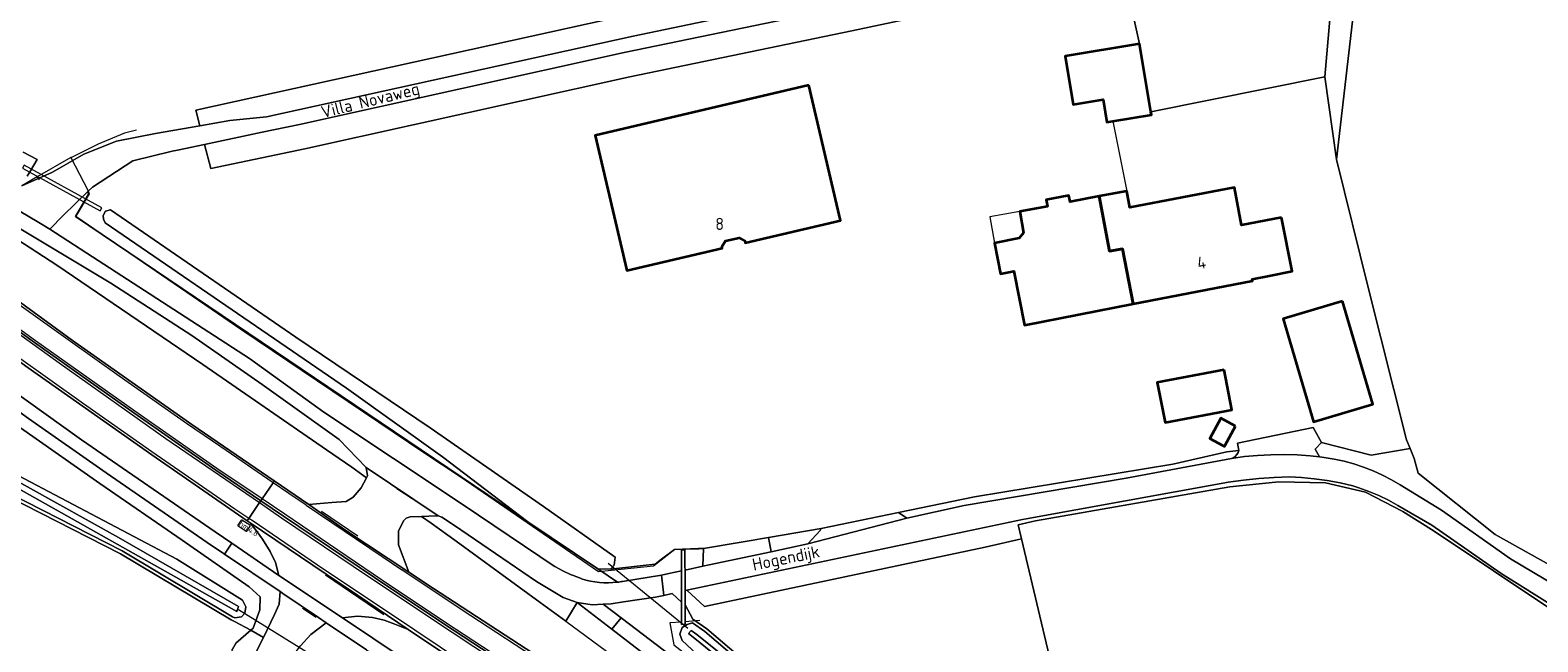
# Model space of a CAD drawing. Header units: metres. Extents: x 178952 to 185583, y 415201 to 419317.
# Tile 87 of 165: x 181241 to 181464, y 417617 to 417708. Entities that reach past the tile are written whole.
import ezdxf
from ezdxf.enums import TextEntityAlignment as Align

# ---------------------------------------------------------------- set-up
doc = ezdxf.new("R2010")
doc.units = ezdxf.units.M
for name, color, linetype, lineweight in [('B-WE-AM-AS_WEG-T18', 1, 'Continuous', 18), ('B-WE-VW-HECTOMETRERING-S', 7, 'Continuous', 25), ('B-XX-FV-GELEIDING_WILDRASTER-G', 253, 'Continuous', 18), ('B-XX-FV-GELEIDING_WILDROOSTER-GV', 253, 'Continuous', 18), ('B-XX-GR-BEPLANTING_CULTUUR_BOSPLANTSOEN-GV', 253, 'Continuous', 18), ('B-XX-GR-BOS_GEMENGD-GV', 253, 'Continuous', 13), ('B-XX-GR-GRAS-GV', 253, 'Continuous', 13), ('B-XX-GR-HAAG-G', 253, 'GR-HAAG1', 13), ('B-XX-IE-TERREINAFSCHEIDING_KUNSTMATIG_HEKWERK-G', 253, 'IE-TERREINAFSCHEIDING-KUNSTMATIG', 18), ('B-XX-KW-KUNSTWERK_DUIKER-G', 252, 'Continuous', 18), ('B-XX-OG-BEBOUWING-GV', 252, 'Continuous', 35), ('B-XX-OG-BEBOUWING-T18', 252, 'Continuous', 18), ('B-XX-OG-BEBOUWING_OVERBOUWING-GV', 252, 'Continuous', 18), ('B-XX-OG-BEBOUWING_SCHUUR-GV', 252, 'Continuous', 35), ('B-XX-OG-TERREIN_CULTUURSCHEIDING-GV', 253, 'Continuous', 18), ('B-XX-OG-TERREIN_ERF-GV', 253, 'Continuous', 18), ('B-XX-OG-TOPOGRAFIE-T18', 253, 'Continuous', 18), ('B-XX-OG-WATER_GREPPEL-GV', 253, 'Continuous', 18), ('B-XX-OG-WATER_SLOOT-GV', 253, 'Continuous', 18), ('B-XX-OG-WEG-GV', 253, 'Continuous', 18), ('B-XX-VH-ONVERHARD-GV', 253, 'Continuous', 18), ('B-XX-VH-VERHARDING_ASFALT-GV', 251, 'Continuous', 18), ('B-XX-VH-VERHARDING_BEDRIJFSVLOERPLAAT-GV', 251, 'Continuous', 18), ('B-XX-VH-VERHARDING_BETON-GV', 251, 'Continuous', 18), ('B-XX-VH-VERHARDING_BETONSTRAATSTEEN-GV', 251, 'Continuous', 18), ('B-XX-VH-VERHARDING_FUNDERING_ZAND-GV', 251, 'Continuous', 18), ('B-XX-VH-VERHARDING_STRAATBAKSTEEN-GV', 251, 'Continuous', 18), ('B-XX-VW-MARKERING-G', 253, 'Continuous', 18)]:
    doc.layers.add(name, color=color, linetype=linetype, lineweight=lineweight)
doc.styles.add('NLCS-ISO', font='NLCS-ISO.ttf')
doc.styles.add('NLCS-ISO-M-T18', font='NLCS-ISO.ttf', dxfattribs={"height": 1.8})
doc.styles.add('NLCS-ISO-M500-T18', font='NLCS-ISO.ttf', dxfattribs={"height": 0.9})
doc.linetypes.add('GR-HAAG1', pattern='A,6,[176,NLCS.SHX,S=0.125,R=0,X=0,Y=0],-2', length=8)
doc.linetypes.add('IE-TERREINAFSCHEIDING-KUNSTMATIG', pattern='A,4,[82,NLCS.SHX,S=0.75,R=90,X=0,Y=0],4,-2', length=10)

# ---------------------------------------------------------------- blocks, each defined once
blk = doc.blocks.new('SVW-HECTOMETERPAAL-SO')
at = {"lineweight": 18}
blk.add_lwpolyline([(-0.71, -0.52), (0.71, -0.52, 0.414214), (0.8, -0.44), (0.8, 0.44, 0.414214), (0.71, 0.52), (-0.71, 0.52, 0.414214), (-0.8, 0.44), (-0.8, -0.44, 0.414214)], format="xyb", close=True, dxfattribs=at)
at = {"lineweight": 18, "style": 'NLCS-ISO'}
blk.add_text('hm', height=0.9, dxfattribs=at).set_placement((0, 0), align=Align.MIDDLE_CENTER)

msp = doc.modelspace()

# ---------------------------------------------------------------- linework, layer by layer
at = {"layer": 'B-XX-FV-GELEIDING_WILDRASTER-G'}
for points in [[(181168.907, 417696.329), (181170.903, 417697.502), (181174.186, 417695.197), (181177.178, 417693.04), (181181.375, 417691.509), (181193.452, 417682.791), (181205.473, 417673.941), (181217.408, 417665.137), (181220.142, 417663.037), (181222.081, 417661.547), (181222.177, 417661.474), (181226.939, 417658.077), (181239.259, 417649.206), (181251.471, 417640.665), (181263.591, 417632.278), (181273.525, 417625.388), (181275.135, 417623.925), (181275.105, 417621.996), (181274.074, 417619.26), (181273.738, 417618.965), (181271.562, 417617.051), (181270.923, 417616.057)], [(181256.882, 417692.866), (181255.092, 417692.411), (181251.186, 417690.772), (181247.265, 417688.826), (181247.157, 417688.822), (181242.18, 417685.944), (181239.908, 417684.64)], [(181247.157, 417688.822), (181249.734, 417683.891)], [(181242.18, 417685.944), (181242.477, 417685.536)], [(181249.734, 417683.891), (181249.868, 417683.435), (181247.918, 417680.162), (181272.443, 417663.345), (181299.311, 417645.245), (181304.808, 417641.591), (181325.122, 417627.642), (181333.245, 417628.47), (181336.37, 417630.943), (181339.91, 417631.004)], [(181337.384, 417620.173), (181335.652, 417620.056), (181336.233, 417616.826), (181348.293, 417607.464), (181360.039, 417598.371), (181367.163, 417592.856), (181376.918, 417585.986), (181384.014, 417581.578), (181386.373, 417580.416)], [(181340.087, 417620.432), (181337.921, 417620.203)]]:
    msp.add_lwpolyline(points, dxfattribs=at)
at = {"layer": 'B-XX-FV-GELEIDING_WILDROOSTER-GV'}
msp.add_lwpolyline([(181337.367, 417630.852), (181337.371, 417628.331), (181337.372, 417627.755), (181337.376, 417624.773), (181337.379, 417623.139), (181337.384, 417620.173), (181337.384, 417619.85), (181337.922, 417619.853), (181337.921, 417620.203), (181337.908, 417622.735), (181337.897, 417624.824), (181337.882, 417627.863), (181337.879, 417628.453), (181337.867, 417630.86)], close=True, dxfattribs=at)
at = {"layer": 'B-XX-GR-BEPLANTING_CULTUUR_BOSPLANTSOEN-GV'}
for points in [[(181240.734, 417686.047), (181241.217, 417686.87), (181242.184, 417688.516), (181240.128, 417689.598)], [(181271.562, 417617.051), (181273.738, 417618.965), (181271.333, 417620.282), (181270.828, 417620.521), (181254.519, 417630.278), (181238.03, 417638.669)]]:
    msp.add_lwpolyline(points, dxfattribs=at)
at = {"layer": 'B-XX-GR-BOS_GEMENGD-GV'}
for points in [[(181239.908, 417684.64), (181244.455, 417686.629), (181249.069, 417689.331), (181253.892, 417691.222), (181259.666, 417692.38), (181266.215, 417693.504), (181265.617, 417695.804), (181329.555, 417709.868)], [(181240.128, 417689.598), (181242.184, 417688.516), (181241.217, 417686.87), (181240.734, 417686.047)]]:
    msp.add_lwpolyline(points, dxfattribs=at)
msp.add_lwpolyline([(181337.897, 417624.824), (181337.908, 417622.735), (181339.063, 417620.6), (181341.116, 417619.169), (181357.157, 417605.5), (181373.613, 417592.521), (181376.12, 417590.939), (181388.169, 417583.93), (181388.993, 417583.491), (181389.722, 417583.942), (181390.789, 417583.302), (181391.302, 417582.994), (181391.864, 417583.485), (181397.841, 417589.275), (181387.58, 417632.485), (181382.238, 417631.234), (181340.784, 417622.465), (181338.151, 417624.895)], close=True, dxfattribs=at)
at = {"layer": 'B-XX-GR-GRAS-GV'}
msp.add_lwpolyline([(181434.318, 417722.882), (181402.687, 417716.111), (181405.036, 417705.611), (181406.701, 417695.539), (181432.391, 417700.756)], close=True, dxfattribs=at)
for points in [[(181436.774, 417711.533), (181434.128, 417688.515), (181438.79, 417669.611), (181444.427, 417647.119), (181444.97, 417645.837), (181445.595, 417644.36), (181446.166, 417642.163), (181457.552, 417633.122), (181474.295, 417623.745)], [(181466.082, 417621.899), (181448.544, 417633.634), (181443.901, 417636.536), (181438.371, 417639.361), (181432.499, 417640.743), (181425.589, 417640.92), (181418.367, 417640.147), (181389.673, 417635.117), (181387.086, 417634.565), (181387.58, 417632.485), (181397.841, 417589.275), (181391.864, 417583.485), (181391.302, 417582.994), (181394.104, 417581.312), (181414.005, 417569.693), (181424.559, 417563.786), (181428.001, 417561.932), (181441.931, 417554.226), (181463.533, 417542.434), (181485.06, 417530.865)]]:
    msp.add_lwpolyline(points, dxfattribs=at)
at = {"layer": 'B-XX-GR-HAAG-G', "ltscale": 0.2, "flags": 128}
for points in [[(181207.421, 417696.475), (181228.253, 417683.752), (181236.333, 417678.556), (181245.076, 417672.934), (181266.67, 417658.24), (181284.941, 417645.632), (181288.653, 417643.071)], [(181300.413, 417634.775), (181304.058, 417632.127), (181316.488, 417623.099), (181320.284, 417620.308), (181333.032, 417610.937), (181351.695, 417596.464)]]:
    msp.add_lwpolyline(points, dxfattribs=at)
at = {"layer": 'B-XX-IE-TERREINAFSCHEIDING_KUNSTMATIG_HEKWERK-G', "ltscale": 0.1, "flags": 128}
msp.add_lwpolyline([(181401.071, 417694.19), (181403.128, 417683.854)], dxfattribs=at)
at = {"layer": 'B-XX-KW-KUNSTWERK_DUIKER-G'}
msp.add_lwpolyline([(181240.026, 417687.24), (181251.486, 417680.931), (181251.722, 417681.365), (181240.268, 417687.678)], close=True, dxfattribs=at)
for points in [[(181338.279, 417619.215), (181326.55, 417628.815)], [(181271.924, 417622.044), (181284.404, 417614.294)]]:
    msp.add_lwpolyline(points, dxfattribs=at)
at = {"layer": 'B-XX-OG-BEBOUWING-GV'}
for points in [[(181405.036, 417705.611), (181394.038, 417703.793), (181395.22, 417696.642), (181399.651, 417697.374), (181400.202, 417694.046), (181401.071, 417694.19), (181406.768, 417695.131), (181406.701, 417695.539)], [(181356.196, 417699.484), (181324.606, 417692.075), (181329.284, 417672.114), (181343.35, 417675.434), (181343.3, 417675.624), (181343.852, 417676.484), (181345.89, 417676.964), (181346.752, 417676.433), (181346.788, 417676.225), (181360.872, 417679.529)], [(181426, 417679.961), (181420.1, 417678.831), (181419.03, 417684.37), (181403.584, 417681.446), (181403.128, 417683.854), (181399.056, 417683.083), (181400.591, 417674.977), (181402.503, 417675.342), (181402.508, 417675.316), (181404.091, 417667.185), (181421.692, 417670.61), (181421.64, 417670.862), (181424.158, 417671.348), (181427.542, 417672.002)], [(181399.056, 417683.083), (181394.774, 417682.272), (181394.582, 417683.218), (181391.251, 417682.559), (181391.44, 417681.568), (181387.346, 417680.829), (181387.87, 417677.68), (181387.23, 417676.892), (181383.582, 417676.172), (181384.47, 417671.65), (181386.472, 417672.041), (181388.032, 417664.06), (181404.091, 417667.185), (181402.508, 417675.316), (181402.503, 417675.342), (181400.591, 417674.977)], [(181434.99, 417667.59), (181426.22, 417664.99), (181430.732, 417649.78), (181439.492, 417652.371)], [(181417.502, 417657.451), (181407.642, 417655.571), (181408.782, 417649.661), (181418.64, 417651.56)]]:
    msp.add_lwpolyline(points, close=True, dxfattribs=at)
at = {"layer": 'B-XX-OG-BEBOUWING_OVERBOUWING-GV'}
msp.add_lwpolyline([(181387.346, 417680.829), (181382.901, 417680.026), (181383.582, 417676.172), (181387.23, 417676.892), (181387.87, 417677.68)], close=True, dxfattribs=at)
at = {"layer": 'B-XX-OG-BEBOUWING_SCHUUR-GV'}
msp.add_lwpolyline([(181419.194, 417649.11), (181417.032, 417650.288), (181415.409, 417647.325), (181417.325, 417646.281), (181417.578, 417646.143), (181417.683, 417646.337)], close=True, dxfattribs=at)
at = {"layer": 'B-XX-OG-TERREIN_CULTUURSCHEIDING-GV'}
msp.add_lwpolyline([(181434.318, 417722.882), (181432.391, 417700.756), (181434.128, 417688.515), (181436.774, 417711.533)], dxfattribs=at)
msp.add_lwpolyline([(181275.639, 417617.923), (181273.738, 417618.965), (181271.562, 417617.051), (181270.885, 417615.997), (181273.868, 417614.421)], close=True, dxfattribs=at)
at = {"layer": 'B-XX-OG-TERREIN_ERF-GV'}
msp.add_lwpolyline([(181385.79, 417712.493), (181362.538, 417707.516), (181329.715, 417700.708), (181281.734, 417690.103), (181267.864, 417687.167), (181266.934, 417690.742), (181262.937, 417689.896), (181262.154, 417689.731), (181256.301, 417688.339), (181250.36, 417684.449), (181249.673, 417683.779), (181249.783, 417683.418), (181247.846, 417680.1), (181314.657, 417635.015), (181302.044, 417644.609), (181287.888, 417654.751), (181252.252, 417679.166), (181251.99, 417679.684), (181251.949, 417680.251), (181252.291, 417680.893), (181253.016, 417681.061), (181280.391, 417662.256), (181300.261, 417648.864), (181317.002, 417637.247), (181327.545, 417629.75), (181327.405, 417628.568), (181326.897, 417628.001), (181333.489, 417628.754), (181333.739, 417628.942), (181334.425, 417629.458), (181336.343, 417630.9), (181339.869, 417631.06), (181340.601, 417631.075), (181346.181, 417632.012), (181346.462, 417632.059), (181347.936, 417632.307), (181349.032, 417632.491), (181350.191, 417632.686), (181358.016, 417634.001), (181369.402, 417636.349), (181380.655, 417638.67), (181409.93, 417643.527), (181417.93, 417645.335), (181419.663, 417645.55), (181419.507, 417646.62), (181430.678, 417648.913), (181431.876, 417646.737), (181439.224, 417644.842), (181444.97, 417645.837), (181444.427, 417647.119), (181438.79, 417669.611), (181434.128, 417688.515), (181432.391, 417700.756), (181406.701, 417695.539), (181406.768, 417695.131), (181401.071, 417694.19), (181400.202, 417694.046), (181399.651, 417697.374), (181395.22, 417696.642), (181394.038, 417703.793), (181405.036, 417705.611), (181402.687, 417716.111)], dxfattribs=at)
for points in [[(181356.196, 417699.484), (181360.872, 417679.529), (181346.788, 417676.225), (181346.752, 417676.433), (181345.89, 417676.964), (181343.852, 417676.484), (181343.3, 417675.624), (181343.35, 417675.434), (181329.284, 417672.114), (181324.606, 417692.075)], [(181419.03, 417684.37), (181420.1, 417678.831), (181426, 417679.961), (181427.542, 417672.002), (181424.158, 417671.348), (181421.64, 417670.862), (181421.692, 417670.61), (181404.091, 417667.185), (181388.032, 417664.06), (181386.472, 417672.041), (181384.47, 417671.65), (181383.582, 417676.172), (181387.23, 417676.892), (181387.87, 417677.68), (181387.346, 417680.829), (181391.44, 417681.568), (181391.251, 417682.559), (181394.582, 417683.218), (181394.774, 417682.272), (181399.056, 417683.083), (181403.128, 417683.854), (181403.584, 417681.446)], [(181434.99, 417667.59), (181439.492, 417652.371), (181430.732, 417649.78), (181426.22, 417664.99)], [(181417.502, 417657.451), (181418.64, 417651.56), (181408.782, 417649.661), (181407.642, 417655.571)]]:
    msp.add_lwpolyline(points, close=True, dxfattribs=at)
at = {"layer": 'B-XX-OG-WATER_GREPPEL-GV'}
msp.add_lwpolyline([(181314.657, 417635.015), (181325.016, 417628.025), (181326.897, 417628.001), (181327.405, 417628.568), (181327.545, 417629.75), (181317.002, 417637.247), (181300.261, 417648.864), (181280.391, 417662.256), (181253.016, 417681.061), (181252.291, 417680.893), (181251.949, 417680.251), (181251.99, 417679.684), (181252.252, 417679.166), (181287.888, 417654.751), (181302.044, 417644.609)], close=True, dxfattribs=at)
at = {"layer": 'B-XX-OG-WATER_SLOOT-GV'}
for points in [[(181177.493, 417687.315), (181227.3, 417647.658), (181254.208, 417632.7), (181271.939, 417622.499), (181271.69, 417621.755), (181227.252, 417646.705), (181177.091, 417686.995)], [(181177.493, 417687.315), (181177.091, 417686.995), (181227.252, 417646.705), (181271.69, 417621.755), (181271.939, 417622.499), (181254.208, 417632.7), (181227.3, 417647.658)], [(181339.63, 417618.358), (181338.809, 417618.941), (181338.394, 417618.482), (181339.098, 417617.934), (181368.923, 417593.779), (181388.513, 417582.327), (181388.672, 417582.538), (181370.67, 417593.391)]]:
    msp.add_lwpolyline(points, close=True, dxfattribs=at)
for points in [[(181238.258, 417639.114), (181254.761, 417630.716), (181271.064, 417620.962), (181271.403, 417620.802), (181272.399, 417620.977), (181272.89, 417621.499), (181273.007, 417622.434), (181272.501, 417623.398), (181262.833, 417629.5), (181237.614, 417642.766)], [(181356.84, 417605.114), (181340.81, 417618.773), (181338.972, 417620.053), (181338.179, 417619.824), (181337.452, 417619.399), (181337.126, 417618.421), (181337.465, 417617.476), (181341.811, 417613.401)], [(181368.923, 417593.779), (181339.098, 417617.934), (181338.394, 417618.482), (181338.809, 417618.941), (181339.63, 417618.358), (181370.67, 417593.391)]]:
    msp.add_lwpolyline(points, dxfattribs=at)
at = {"layer": 'B-XX-OG-WEG-GV'}
for points in [[(181429.24, 417727.422), (181474.22, 417737.096), (181473.029, 417737.746), (181472.4, 417738.127), (181471.53, 417738.442), (181470.635, 417738.681), (181469.723, 417738.842), (181468.801, 417738.924), (181468.683, 417738.929), (181329.555, 417709.868), (181265.617, 417695.804), (181266.215, 417693.504), (181270.67, 417694.269), (181276.092, 417694.831), (181330.232, 417706.741)], [(181199.397, 417688.194), (181183.612, 417699.978), (181181.718, 417701.392), (181176.785, 417700.172), (181179.179, 417698.382), (181184.984, 417693.975), (181198.915, 417683.398), (181213.76, 417672.411), (181232.353, 417658.813), (181248.759, 417647.098), (181268.479, 417633.507), (181270.942, 417631.82), (181277.907, 417627.051), (181277.386, 417628.97), (181276.604, 417630.606), (181275.455, 417632.443), (181274.698, 417633.497), (181273.64, 417634.836), (181273.202, 417635.138), (181259.111, 417644.882), (181240.882, 417657.721), (181222.37, 417671.086), (181202.982, 417685.518)], [(181237.083, 417679.832), (181236.333, 417678.556), (181245.076, 417672.934), (181266.67, 417658.24), (181284.941, 417645.632), (181288.653, 417643.071), (181290.858, 417641.515), (181290.993, 417641.775), (181290.793, 417642.998), (181286.82, 417647.141), (181275.434, 417655.293), (181265.033, 417662.495), (181253.064, 417670.234)], [(181221.224, 417664.517), (181220.142, 417663.037), (181222.177, 417661.474), (181226.939, 417658.077), (181239.259, 417649.206), (181251.471, 417640.665), (181263.591, 417632.278), (181273.525, 417625.388), (181275.135, 417623.925), (181275.105, 417621.996), (181274.074, 417619.26), (181273.738, 417618.965), (181275.639, 417617.923), (181277.239, 417621.325), (181277.949, 417622.812), (181278.085, 417624.68), (181269.851, 417630.217), (181267.323, 417631.917), (181252.371, 417642.213), (181240.905, 417650.278), (181224.285, 417662.28)], [(181379.138, 417637.394), (181403.029, 417641.459), (181418.603, 417644.363), (181418.871, 417644.47), (181419.158, 417644.663), (181419.394, 417644.917), (181419.565, 417645.218), (181419.663, 417645.55), (181417.93, 417645.335), (181409.93, 417643.527), (181380.655, 417638.67), (181369.402, 417636.349), (181370.671, 417635.555)], [(181301.42, 417635.878), (181300.057, 417635.836), (181298.979, 417635.787), (181300.413, 417634.775), (181304.058, 417632.127), (181316.488, 417623.099), (181320.284, 417620.308), (181321.962, 417623.062), (181319.869, 417623.81), (181315.955, 417626.173), (181303.849, 417634.473), (181301.976, 417635.699)], [(181357.858, 417633.7), (181358.016, 417634.001), (181350.191, 417632.686), (181350.604, 417630.58), (181356.004, 417631.733)], [(181325.819, 417622.817), (181324.156, 417622.709), (181321.962, 417623.062), (181327.055, 417619.145), (181328.448, 417620.806)]]:
    msp.add_lwpolyline(points, close=True, dxfattribs=at)
for points in [[(181356.1, 417709.949), (181328.92, 417704.312), (181280.962, 417693.711), (181275.427, 417692.54), (181266.934, 417690.742), (181267.864, 417687.167), (181281.734, 417690.103), (181329.715, 417700.708), (181362.538, 417707.516), (181385.79, 417712.493)], [(181327.909, 417626.073), (181325.016, 417628.025), (181314.657, 417635.015), (181247.846, 417680.1), (181249.783, 417683.418), (181249.673, 417683.779), (181246.05, 417680.246), (181244.06, 417678.24), (181250.366, 417674.156), (181273.557, 417659.137), (181284.55, 417651.201)], [(181224.738, 417678.317), (181247.433, 417661.798), (181265.046, 417649.36), (181277.221, 417641.039), (181282.313, 417637.559), (181285.742, 417637.842), (181287.854, 417638.004), (181288.882, 417638.658), (181290.072, 417640.004), (181290.858, 417641.515), (181288.653, 417643.071), (181284.941, 417645.632), (181266.67, 417658.24), (181245.076, 417672.934), (181236.333, 417678.556)], [(181284.55, 417651.201), (181305.106, 417637.487), (181316.427, 417629.892), (181317.525, 417629.112), (181318.667, 417628.399), (181319.849, 417627.754), (181321.067, 417627.181), (181321.28, 417627.09), (181322.535, 417626.603), (181322.612, 417626.576)], [(181238.03, 417638.669), (181254.519, 417630.278), (181270.828, 417620.521), (181271.333, 417620.282), (181273.738, 417618.965), (181274.074, 417619.26), (181275.105, 417621.996), (181275.135, 417623.925), (181273.525, 417625.388), (181263.591, 417632.278), (181251.471, 417640.665), (181239.259, 417649.206)], [(181474.295, 417623.745), (181457.552, 417633.122), (181446.166, 417642.163), (181445.595, 417644.36), (181444.97, 417645.837), (181439.224, 417644.842), (181431.876, 417646.737), (181430.972, 417645.722), (181431.591, 417644.587), (181432.288, 417644.502), (181433.771, 417644.261), (181435.24, 417643.941), (181436.689, 417643.544), (181438.115, 417643.07), (181439.514, 417642.521), (181440.882, 417641.898), (181442.214, 417641.204), (181443.508, 417640.439), (181449.64, 417636.692), (181459.822, 417629.541), (181468.2, 417624.531)], [(181237.614, 417642.766), (181262.833, 417629.5), (181272.501, 417623.398), (181273.007, 417622.434), (181272.89, 417621.499), (181272.399, 417620.977), (181271.403, 417620.802), (181271.064, 417620.962), (181254.761, 417630.716), (181238.258, 417639.114)], [(181466.83, 417622.112), (181458.42, 417627.38), (181448.21, 417634.482), (181443.188, 417637.42), (181441.791, 417638.182), (181440.356, 417638.872), (181438.889, 417639.49), (181437.393, 417640.033), (181436.513, 417640.313), (181434.635, 417640.735), (181432.742, 417641.08), (181430.836, 417641.345), (181428.921, 417641.53), (181427.161, 417641.63), (181424.89, 417641.554), (181422.624, 417641.398), (181420.364, 417641.162), (181418.115, 417640.847), (181417.635, 417640.77), (181388.257, 417635.426), (181387.724, 417635.314), (181338.151, 417624.895), (181340.784, 417622.465), (181382.238, 417631.234), (181387.58, 417632.485), (181387.086, 417634.565), (181389.673, 417635.117), (181418.367, 417640.147), (181425.589, 417640.92), (181432.499, 417640.743), (181438.371, 417639.361), (181443.901, 417636.536), (181448.544, 417633.634), (181466.082, 417621.899)], [(181331.778, 417615.513), (181327.055, 417619.145), (181321.962, 417623.062), (181320.284, 417620.308), (181316.488, 417623.099), (181304.058, 417632.127), (181300.413, 417634.775), (181298.979, 417635.787), (181297.295, 417635.71), (181296.675, 417635.55), (181296.332, 417635.196), (181295.589, 417633.648), (181295.558, 417631.614), (181297.09, 417627.559), (181300.716, 417625.135), (181324.985, 417609.33)], [(181328.669, 417626.19), (181334.4, 417627.12), (181335.487, 417627.352), (181337.372, 417627.755), (181337.371, 417628.331), (181337.367, 417630.852), (181337.867, 417630.86), (181337.879, 417628.453), (181337.882, 417627.863), (181340.509, 417628.424), (181340.601, 417631.075), (181339.869, 417631.06), (181336.343, 417630.9), (181334.425, 417629.458), (181333.739, 417628.942), (181333.489, 417628.754), (181326.897, 417628.001), (181325.016, 417628.025), (181327.909, 417626.073)], [(181357.157, 417605.5), (181341.116, 417619.169), (181339.063, 417620.6), (181337.908, 417622.735), (181337.921, 417620.203), (181337.922, 417619.853), (181337.384, 417619.85), (181337.384, 417620.173), (181337.379, 417623.139), (181335.962, 417624.395), (181334.742, 417624.124), (181333.523, 417623.854), (181328.794, 417623.16), (181326.957, 417622.891), (181325.819, 417622.817), (181328.448, 417620.806), (181334.846, 417615.912)], [(181290.836, 417616.064), (181284.9, 417620.066), (181282.638, 417618.327), (181281.109, 417616.672)], [(181312.214, 417608.881), (181296.983, 417619.096), (181295.039, 417619.882), (181293.454, 417620.443), (181291.702, 417620.847), (181289.544, 417621.045), (181288.128, 417620.917), (181287.304, 417620.811), (181291.753, 417617.797), (181308.963, 417606.276)], [(181341.811, 417613.401), (181337.465, 417617.476), (181337.126, 417618.421), (181337.452, 417619.399), (181338.179, 417619.824), (181338.972, 417620.053), (181340.81, 417618.773), (181356.84, 417605.114)]]:
    msp.add_lwpolyline(points, dxfattribs=at)
for points in [[(181322.612, 417626.576, 0.1085591), (181327.909, 417626.073)], [(181327.909, 417626.073, 0.0145344), (181328.669, 417626.19)]]:
    msp.add_lwpolyline(points, format="xyb", dxfattribs=at)
at = {"layer": 'B-XX-VH-ONVERHARD-GV'}
msp.add_lwpolyline([(181468.2, 417624.531), (181459.822, 417629.541), (181449.64, 417636.692), (181443.508, 417640.439), (181442.214, 417641.204), (181440.882, 417641.898), (181439.514, 417642.521), (181438.115, 417643.07), (181436.689, 417643.544), (181435.24, 417643.941), (181433.771, 417644.261), (181432.288, 417644.502), (181431.591, 417644.587), (181430.229, 417644.732), (181428.29, 417644.87), (181426.348, 417644.929), (181424.404, 417644.907), (181422.463, 417644.805), (181420.528, 417644.624), (181418.603, 417644.363), (181403.029, 417641.459), (181379.138, 417637.394), (181370.671, 417635.555), (181356.004, 417631.733), (181350.604, 417630.58), (181341.458, 417628.627), (181340.509, 417628.424), (181337.882, 417627.863), (181337.897, 417624.824), (181338.151, 417624.895), (181387.724, 417635.314), (181388.257, 417635.426), (181417.635, 417640.77), (181418.115, 417640.847), (181420.364, 417641.162), (181422.624, 417641.398), (181424.89, 417641.554), (181427.161, 417641.63), (181428.921, 417641.53), (181430.836, 417641.345), (181432.742, 417641.08), (181434.635, 417640.735), (181436.513, 417640.313), (181437.393, 417640.033), (181438.889, 417639.49), (181440.356, 417638.872), (181441.791, 417638.182), (181443.188, 417637.42), (181448.21, 417634.482), (181458.42, 417627.38), (181466.83, 417622.112)], dxfattribs=at)
at = {"layer": 'B-XX-VH-VERHARDING_ASFALT-GV'}
for points in [[(181184.984, 417693.975), (181183.767, 417692.356), (181186.225, 417690.493), (181205.567, 417675.96), (181221.224, 417664.517), (181224.285, 417662.28), (181240.905, 417650.278), (181252.371, 417642.213), (181267.323, 417631.917), (181269.851, 417630.217), (181270.942, 417631.82), (181268.479, 417633.507), (181248.759, 417647.098), (181232.353, 417658.813), (181213.76, 417672.411), (181198.915, 417683.398)], [(181203.656, 417693.917), (181203.442, 417693.629), (181201.711, 417691.303), (181201.526, 417691.054), (181203.345, 417689.696), (181216.808, 417679.703), (181229.457, 417670.418), (181241.791, 417661.476), (181256.455, 417651.079), (181268.566, 417642.628), (181275.231, 417638.117), (181275.405, 417638.373), (181277.039, 417640.771), (181277.221, 417641.039), (181265.046, 417649.36), (181247.433, 417661.798), (181224.738, 417678.317), (181219.904, 417681.89), (181208.032, 417690.664), (181205.714, 417692.378)], [(181201.526, 417691.054), (181201.353, 417690.823), (181199.626, 417688.501), (181199.397, 417688.194), (181202.982, 417685.518), (181222.37, 417671.086), (181240.882, 417657.721), (181259.111, 417644.882), (181273.202, 417635.138), (181273.444, 417635.493), (181275.04, 417637.837), (181275.231, 417638.117), (181268.566, 417642.628), (181256.455, 417651.079), (181241.791, 417661.476), (181229.457, 417670.418), (181216.808, 417679.703), (181203.345, 417689.696)], [(181290.793, 417642.998), (181290.993, 417641.775), (181290.858, 417641.515), (181290.072, 417640.004), (181288.882, 417638.658), (181287.854, 417638.004), (181285.742, 417637.842), (181282.313, 417637.559), (181287.807, 417633.724), (181297.09, 417627.559), (181295.558, 417631.614), (181295.589, 417633.648), (181296.332, 417635.196), (181296.675, 417635.55), (181297.295, 417635.71), (181298.979, 417635.787), (181300.057, 417635.836), (181301.42, 417635.878)], [(181297.09, 417627.559), (181287.807, 417633.724), (181282.313, 417637.559), (181277.221, 417641.039), (181277.039, 417640.771), (181275.405, 417638.373), (181275.231, 417638.117), (181278.584, 417635.846), (181294.268, 417625.256), (181303.831, 417618.87), (181321.193, 417607.497), (181333.929, 417599.359), (181351.631, 417588.267), (181366.851, 417578.929), (181367.013, 417579.194), (181368.509, 417581.64), (181368.721, 417581.987), (181359.125, 417587.873), (181344.762, 417596.746), (181324.985, 417609.33), (181300.716, 417625.135)], [(181275.231, 417638.117), (181275.04, 417637.837), (181273.444, 417635.493), (181273.202, 417635.138), (181273.64, 417634.836), (181286.707, 417626.048), (181287.976, 417625.194), (181296.983, 417619.096), (181312.214, 417608.881), (181335.968, 417593.668), (181357.02, 417580.663), (181364.957, 417575.833), (181365.171, 417576.183), (181366.656, 417578.611), (181366.851, 417578.929), (181351.631, 417588.267), (181333.929, 417599.359), (181321.193, 417607.497), (181303.831, 417618.87), (181294.268, 417625.256), (181278.584, 417635.846)], [(181287.304, 417620.811), (181277.907, 417627.051), (181270.942, 417631.82), (181269.851, 417630.217), (181278.085, 417624.68), (181278.491, 417624.406), (181283.75, 417620.876), (181284.9, 417620.066), (181290.836, 417616.064), (181301.502, 417608.903), (181321.27, 417596.089), (181344.021, 417581.852), (181344.996, 417583.445), (181328.775, 417593.522), (181308.963, 417606.276), (181291.753, 417617.797)], [(181328.448, 417620.806), (181327.055, 417619.145), (181331.778, 417615.513), (181350.879, 417601.135), (181358.096, 417595.567), (181365.068, 417590.189), (181371.144, 417585.947), (181372.144, 417587.581), (181363.462, 417593.882), (181334.846, 417615.912)]]:
    msp.add_lwpolyline(points, close=True, dxfattribs=at)
for points in [[(181322.612, 417626.576), (181322.535, 417626.603), (181321.28, 417627.09), (181321.067, 417627.181), (181319.849, 417627.754), (181318.667, 417628.399), (181317.525, 417629.112), (181316.427, 417629.892), (181305.106, 417637.487), (181284.55, 417651.201), (181273.557, 417659.137), (181250.366, 417674.156), (181244.06, 417678.24), (181242.44, 417679.22), (181238.199, 417681.731), (181237.083, 417679.832), (181253.064, 417670.234), (181265.033, 417662.495), (181275.434, 417655.293), (181286.82, 417647.141), (181290.793, 417642.998)], [(181290.793, 417642.998), (181301.42, 417635.878), (181301.976, 417635.699), (181303.849, 417634.473), (181315.955, 417626.173), (181319.869, 417623.81), (181321.962, 417623.062), (181324.156, 417622.709), (181325.819, 417622.817), (181326.957, 417622.891), (181328.794, 417623.16), (181333.523, 417623.854), (181334.742, 417624.124), (181334.4, 417627.12), (181328.669, 417626.19)]]:
    msp.add_lwpolyline(points, dxfattribs=at)
for points in [[(181327.909, 417626.073, -0.1085591), (181322.612, 417626.576)], [(181328.669, 417626.19, -0.0145344), (181327.909, 417626.073)]]:
    msp.add_lwpolyline(points, format="xyb", dxfattribs=at)
at = {"layer": 'B-XX-VH-VERHARDING_BEDRIJFSVLOERPLAAT-GV'}
msp.add_lwpolyline([(181337.372, 417627.755), (181335.487, 417627.352), (181334.4, 417627.12), (181334.742, 417624.124), (181335.962, 417624.395), (181337.379, 417623.139), (181337.376, 417624.773)], close=True, dxfattribs=at)
at = {"layer": 'B-XX-VH-VERHARDING_BETON-GV'}
for points in [[(181430.678, 417648.913), (181419.507, 417646.62), (181419.663, 417645.55), (181419.565, 417645.218), (181419.394, 417644.917), (181419.158, 417644.663), (181418.871, 417644.47), (181418.603, 417644.363), (181420.528, 417644.624), (181422.463, 417644.805), (181424.404, 417644.907), (181426.348, 417644.929), (181428.29, 417644.87), (181430.229, 417644.732), (181431.591, 417644.587), (181430.972, 417645.722), (181431.876, 417646.737)], [(181350.191, 417632.686), (181349.032, 417632.491), (181347.936, 417632.307), (181346.462, 417632.059), (181346.181, 417632.012), (181340.601, 417631.075), (181340.509, 417628.424), (181341.458, 417628.627), (181350.604, 417630.58)]]:
    msp.add_lwpolyline(points, close=True, dxfattribs=at)
at = {"layer": 'B-XX-VH-VERHARDING_BETONSTRAATSTEEN-GV'}
msp.add_lwpolyline([(181370.671, 417635.555), (181369.402, 417636.349), (181358.016, 417634.001), (181357.858, 417633.7), (181356.004, 417631.733)], close=True, dxfattribs=at)
at = {"layer": 'B-XX-VH-VERHARDING_FUNDERING_ZAND-GV'}
for points in [[(181429.24, 417727.422), (181330.232, 417706.741), (181276.092, 417694.831), (181270.67, 417694.269), (181266.215, 417693.504), (181259.666, 417692.38), (181253.892, 417691.222), (181249.069, 417689.331), (181244.455, 417686.629), (181239.908, 417684.64)], [(181238.199, 417681.731), (181242.44, 417679.22), (181244.06, 417678.24), (181246.05, 417680.246), (181249.673, 417683.779), (181250.36, 417684.449), (181256.301, 417688.339), (181262.154, 417689.731), (181262.937, 417689.896), (181266.934, 417690.742), (181275.427, 417692.54), (181280.962, 417693.711), (181328.92, 417704.312), (181356.1, 417709.949)]]:
    msp.add_lwpolyline(points, dxfattribs=at)
at = {"layer": 'B-XX-VH-VERHARDING_STRAATBAKSTEEN-GV'}
for points in [[(181273.64, 417634.836), (181274.698, 417633.497), (181275.455, 417632.443), (181276.604, 417630.606), (181277.386, 417628.97), (181277.907, 417627.051), (181287.304, 417620.811), (181288.128, 417620.917), (181289.544, 417621.045), (181291.702, 417620.847), (181293.454, 417620.443), (181295.039, 417619.882), (181296.983, 417619.096), (181287.976, 417625.194), (181286.707, 417626.048)], [(181275.639, 417617.923), (181273.868, 417614.421), (181278.027, 417612.257), (181279.979, 417615.209), (181280.326, 417615.637), (181281.109, 417616.672), (181282.638, 417618.327), (181284.9, 417620.066), (181283.75, 417620.876), (181278.491, 417624.406), (181278.085, 417624.68), (181277.949, 417622.812), (181277.239, 417621.325)]]:
    msp.add_lwpolyline(points, close=True, dxfattribs=at)
at = {"layer": 'B-XX-VW-MARKERING-G'}
for points in [[(181470.855, 417520.195), (181455.373, 417528.448), (181453.697, 417529.366), (181437.08, 417538.468), (181423.76, 417545.937), (181405.763, 417556.193), (181392.723, 417563.756), (181374.773, 417574.432), (181367.013, 417579.194), (181351.795, 417588.531), (181334.095, 417599.621), (181321.362, 417607.758), (181304.002, 417619.129), (181294.441, 417625.513), (181278.758, 417636.103), (181275.405, 417638.373), (181268.742, 417642.884), (181256.634, 417651.333), (181241.972, 417661.728), (181229.64, 417670.669)], [(181281.915, 417637.444), (181279.343, 417639.195), (181277.039, 417640.771), (181269.321, 417646.051), (181264.236, 417649.513), (181254.282, 417656.517), (181247.116, 417661.62), (181239.55, 417667.071)], [(181234.98, 417666.003), (181245.422, 417658.48), (181261.202, 417647.327), (181275.04, 417637.837), (181278.306, 417635.597), (181290.965, 417627.021), (181303.49, 417618.674), (181316.445, 417610.13), (181333.761, 417599.081), (181354.052, 417586.356), (181366.656, 417578.611), (181374.473, 417573.809), (181395.073, 417561.62), (181405.445, 417555.586), (181415.956, 417549.609), (181436.772, 417537.877), (181453.39, 417528.789), (181457.7, 417526.433), (181476.161, 417516.67)], [(181468.328, 417517.573), (181452.11, 417526.252), (181452.056, 417526.281), (181436.126, 417535.013), (181420.162, 417543.944), (181404.203, 417553.014), (181392.664, 417559.708), (181377.842, 417568.514), (181365.171, 417576.183), (181361.743, 417578.258), (181349.409, 417585.88), (181333.878, 417595.624), (181318.48, 417605.472), (181305.483, 417613.946), (181294.214, 417621.481), (181284.522, 417627.949), (181274.074, 417635.069), (181273.444, 417635.493), (181271.39, 417636.878), (181259.133, 417645.316), (181249.057, 417652.41), (181239.11, 417659.527)], [(181295.337, 417639.924), (181299.983, 417636.844)], [(181281.915, 417637.444), (181293.17, 417629.848), (181296.039, 417627.925)], [(181289.561, 417632.87), (181284.208, 417636.541)], [(181284.769, 417627.16), (181293.384, 417621.29)], [(181475.09, 417521.27), (181459.011, 417529.819), (181455.079, 417531.965), (181443.081, 417538.51), (181427.086, 417547.354), (181413.626, 417555.01), (181397.874, 417564.099), (181385.026, 417571.681), (181371.679, 417579.691), (181368.509, 417581.64), (181358.909, 417587.541), (181345.856, 417595.647), (181330.494, 417605.364), (181317.938, 417613.461), (181304.96, 417621.957), (181296.039, 417627.925)], [(181281.404, 417622.241), (181283.392, 417620.913)]]:
    msp.add_lwpolyline(points, dxfattribs=at)

# ---------------------------------------------------------------- block references
at = {"layer": 'B-WE-VW-HECTOMETRERING-S', "rotation": 327.1144900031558}
msp.add_blockref('SVW-HECTOMETERPAAL-SO', (181272.74, 417634.431, 10.465), dxfattribs=at)

# ---------------------------------------------------------------- texts
at = {"layer": 'B-WE-AM-AS_WEG-T18', "style": 'NLCS-ISO-M500-T18'}
msp.add_text('4.6', height=0.9, rotation=327.11449, dxfattribs=at).set_placement((181274.129, 417633.542), align=Align.MIDDLE)
at = {"layer": 'B-XX-OG-BEBOUWING-T18', "style": 'NLCS-ISO-M-T18'}
msp.add_text('8', height=1.8, dxfattribs=at).set_placement((181343, 417679), align=Align.MIDDLE_CENTER)
msp.add_text('4', height=1.8, rotation=11, dxfattribs=at).set_placement((181414.161, 417673.27), align=Align.MIDDLE_CENTER)
at = {"layer": 'B-XX-OG-TOPOGRAFIE-T18', "style": 'NLCS-ISO-M-T18'}
for s, rotation, p in [('Villa Novaweg', 13.99736, (181291.396, 417697.268)), ('Hogendijk', 11.6, (181352.785, 417629.655))]:
    msp.add_text(s, height=1.8, rotation=rotation, dxfattribs=at).set_placement(p, align=Align.MIDDLE_CENTER)

doc.saveas('drawing.dxf')
